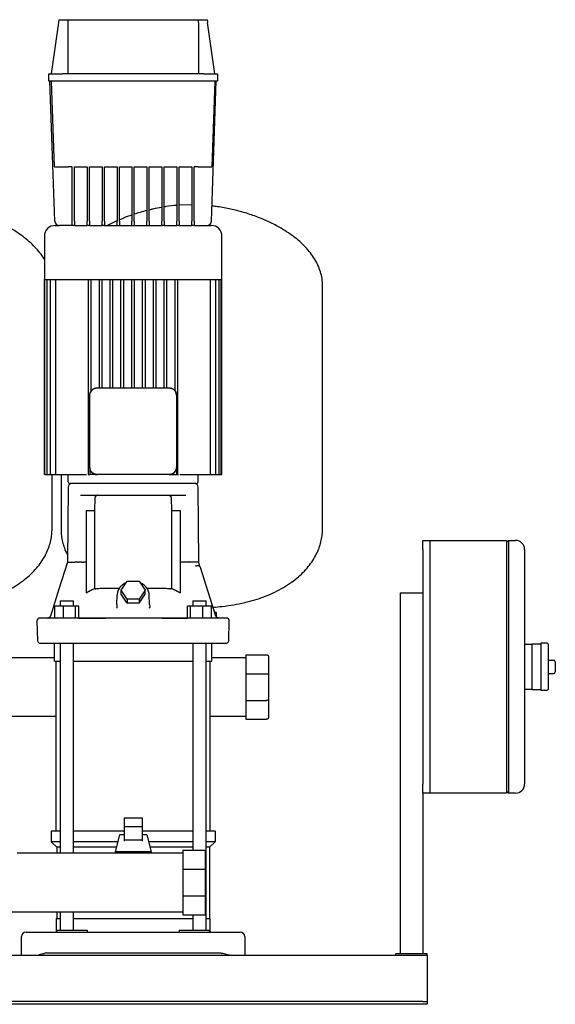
# Model space of a CAD drawing. Header units: millimetres. Extents: x 12 to 2052, y 13 to 1104.
# Tile 4 of 6: x 566 to 1161, y 13 to 1104. Entities that reach past the tile are written whole.
import ezdxf

# ---------------------------------------------------------------- set-up
doc = ezdxf.new("R2010")
doc.units = ezdxf.units.MM

msp = doc.modelspace()

# ---------------------------------------------------------------- linework, layer by layer
at = {"color": 7, "linetype": 'Continuous', "lineweight": 25}
for p, q in [((610.2, 1103.9), (619.8, 1103.9)), ((619.8, 1103.9), (764.8, 1103.9)), ((764.8, 1103.9), (774.4, 1103.9)), ((601.8, 1043.9), (609.8, 1100.8)), ((619.8, 1100.8), (619.8, 1043.9)), ((764.8, 1100.8), (764.8, 1043.9)), ((782.8, 1043.9), (774.8, 1100.8)), ((598.8, 1035.9), (598.8, 1043.9)), ((598.8, 1043.9), (613.8, 1043.9)), ((770.8, 1043.9), (613.8, 1043.9)), ((770.8, 1043.9), (785.8, 1043.9)), ((785.8, 1043.9), (785.8, 1035.9)), ((613.8, 1035.9), (598.8, 1035.9)), ((605.5, 880.7), (600, 1035.9)), ((605.1, 940.9), (601.8, 1035.9)), ((770.8, 1035.9), (613.8, 1035.9)), ((785.8, 1035.9), (770.8, 1035.9)), ((779.1, 880.7), (784.5, 1035.9)), ((782.8, 1035.9), (779.5, 940.9)), ((624.8, 940.9), (620.1, 940.9)), ((624.8, 880.7), (624.8, 940.9)), ((627.3, 940.9), (641.4, 940.9)), ((627.3, 880.7), (627.3, 940.9)), ((641.4, 940.9), (641.4, 880.7)), ((643.9, 940.9), (657.9, 940.9)), ((643.9, 880.7), (643.9, 940.9)), ((657.9, 940.9), (657.9, 880.7)), ((660.4, 940.9), (674.5, 940.9)), ((660.4, 880.7), (660.4, 940.9)), ((674.5, 940.9), (674.5, 880.7)), ((677, 940.9), (691, 940.9)), ((677, 880.7), (677, 940.9)), ((691, 940.9), (691, 880.7)), ((693.5, 940.9), (707.6, 940.9)), ((693.5, 880.7), (693.5, 940.9)), ((707.6, 940.9), (707.6, 880.7)), ((710.1, 940.9), (724.2, 940.9)), ((710.1, 880.7), (710.1, 940.9)), ((724.2, 940.9), (724.2, 880.7)), ((726.7, 940.9), (740.7, 940.9)), ((726.7, 880.7), (726.7, 940.9)), ((740.7, 940.9), (740.7, 880.7)), ((743.2, 940.9), (757.3, 940.9)), ((743.2, 880.7), (743.2, 940.9)), ((757.3, 940.9), (757.3, 880.7)), ((764.5, 940.9), (759.8, 940.9)), ((759.8, 880.7), (759.8, 940.9)), ((757.3, 898.9), (743.2, 898.4)), ((605.8, 875.9), (610.5, 875.9)), ((624.8, 875.9), (610.5, 875.9)), ((624.8, 875.9), (624.8, 880.7)), ((627.3, 875.9), (624.8, 875.9)), ((627.3, 880.7), (627.3, 875.9)), ((627.3, 875.9), (641.4, 875.9)), ((641.4, 875.9), (641.4, 880.7)), ((643.9, 875.9), (641.4, 875.9)), ((643.9, 880.7), (643.9, 875.9)), ((643.9, 875.9), (657.9, 875.9)), ((657.9, 875.9), (657.9, 880.7)), ((659.6, 875.9), (657.9, 875.9)), ((659.6, 875.9), (692.3, 875.9)), ((660.4, 880.7), (660.4, 875.9)), ((674.5, 875.9), (674.5, 880.7)), ((677, 880.7), (677, 875.9)), ((691, 875.9), (691, 880.7)), ((692.3, 875.9), (725, 875.9)), ((693.5, 880.7), (693.5, 875.9)), ((707.6, 875.9), (707.6, 880.7)), ((710.1, 880.7), (710.1, 875.9)), ((724.2, 875.9), (724.2, 880.7)), ((726.7, 875.9), (725, 875.9)), ((726.7, 880.7), (726.7, 875.9)), ((726.7, 875.9), (740.7, 875.9)), ((740.7, 875.9), (740.7, 880.7)), ((743.2, 875.9), (740.7, 875.9)), ((743.2, 880.7), (743.2, 875.9)), ((743.2, 875.9), (757.4, 875.9)), ((757.3, 875.9), (757.3, 880.7)), ((759.8, 875.9), (757.3, 875.9)), ((759.8, 880.7), (759.8, 875.9)), ((759.8, 875.9), (774.1, 875.9)), ((774.1, 875.9), (778.8, 875.9)), ((593.8, 863.9), (593.8, 815.9)), ((790.8, 815.9), (790.8, 863.9)), ((593.8, 815.9), (692.3, 815.9)), ((593.8, 599.9), (593.8, 815.9)), ((594.5, 599.9), (594.5, 815.9)), ((596.8, 599.9), (596.8, 815.9)), ((600.7, 599.9), (600.7, 815.9)), ((606.5, 599.9), (606.5, 815.9)), ((642.8, 599.9), (642.8, 815.9)), ((645.8, 692.6), (645.8, 815.9)), ((654.8, 695.9), (654.8, 815.9)), ((657.8, 695.9), (657.8, 815.9)), ((666.8, 695.9), (666.8, 815.9)), ((669.8, 695.9), (669.8, 815.9)), ((678.8, 695.9), (678.8, 815.9)), ((681.8, 695.9), (681.8, 815.9)), ((690.8, 695.9), (690.8, 815.9)), ((692.3, 815.9), (790.8, 815.9)), ((693.8, 695.9), (693.8, 815.9)), ((702.8, 695.9), (702.8, 815.9)), ((705.8, 695.9), (705.8, 815.9)), ((714.8, 695.9), (714.8, 815.9)), ((717.8, 695.9), (717.8, 815.9)), ((726.8, 695.9), (726.8, 815.9)), ((729.8, 695.9), (729.8, 815.9)), ((738.8, 692.6), (738.8, 815.9)), ((741.8, 599.9), (741.8, 815.9)), ((778.1, 599.9), (778.1, 815.9)), ((783.9, 599.9), (783.9, 815.9)), ((787.8, 599.9), (787.8, 815.9)), ((790, 599.9), (790, 815.9)), ((790.8, 599.9), (790.8, 815.9)), ((902.3, 538.5), (902.3, 809.1)), ((644.3, 607.9), (644.3, 687.9)), ((652.3, 695.9), (732.3, 695.9)), ((740.3, 687.9), (740.3, 607.9)), ((644.3, 607.9), (644.3, 607.5)), ((644.3, 607.5), (644.4, 607.2)), ((644.3, 607.5), (644.3, 599.9)), ((740.3, 607.5), (740.3, 607.9)), ((740.3, 607.5), (740.3, 599.9)), ((593.8, 599.9), (594.5, 599.9)), ((594.5, 599.9), (596, 599.9)), ((596, 599.9), (596.8, 599.9)), ((596.8, 599.9), (598.3, 599.9)), ((598.3, 599.9), (600.7, 599.9)), ((600.7, 599.9), (602.2, 599.9)), ((602.2, 599.9), (606.5, 599.9)), ((602.3, 538.5), (602.3, 599.9)), ((606.5, 599.9), (608, 599.9)), ((608, 599.9), (639.1, 599.9)), ((612.3, 599.9), (612.3, 538.5)), ((620.3, 591.9), (620.3, 599.9)), ((762.3, 589.9), (622.3, 589.9)), ((639.1, 599.9), (640.6, 599.9)), ((642.2, 599.9), (642.8, 599.9)), ((642.8, 599.9), (644.3, 599.9)), ((651.9, 599.9), (644.3, 599.9)), ((651.9, 599.9), (652.3, 599.9)), ((732.3, 599.9), (652.3, 599.9)), ((732.3, 599.9), (732.7, 599.9)), ((732.7, 599.9), (733, 600)), ((732.7, 599.9), (740.3, 599.9)), ((740.3, 599.9), (741.8, 599.9)), ((741.8, 599.9), (742.4, 599.9)), ((744, 599.9), (745.4, 599.9)), ((745.4, 599.9), (776.6, 599.9)), ((764.3, 591.9), (764.3, 599.9)), ((776.6, 599.9), (778.1, 599.9)), ((778.1, 599.9), (782.4, 599.9)), ((782.4, 599.9), (783.9, 599.9)), ((783.9, 599.9), (786.3, 599.9)), ((786.3, 599.9), (787.8, 599.9)), ((787.8, 599.9), (788.5, 599.9)), ((788.5, 599.9), (790, 599.9)), ((790, 599.9), (790.8, 599.9)), ((620.2, 586), (619.4, 502.9)), ((765.2, 502.9), (764.3, 586)), ((634.2, 576.9), (633.9, 576.8)), ((634.2, 576.9), (750.3, 576.9)), ((649.9, 560.2), (650.2, 574)), ((734.4, 574), (734.7, 560.2)), ((750.3, 576.9), (750.6, 576.9)), ((640.3, 560.2), (649.9, 560.2)), ((640.3, 560.2), (640.3, 468.9)), ((649.9, 473.9), (649.9, 560.2)), ((734.7, 560.2), (734.7, 473.9)), ((734.7, 560.2), (744.3, 560.2)), ((744.3, 560.2), (744.3, 468.9)), ((1013.5, 526.9), (1021.5, 526.9)), ((1013.5, 516.9), (1013.5, 526.9)), ((1021.5, 526.9), (1021.5, 516.9)), ((1021.5, 526.9), (1106.5, 526.9)), ((1106.5, 524.9), (1108.5, 526.9)), ((1106.5, 526.9), (1106.5, 506.9)), ((1108.5, 526.9), (1108.5, 506.9)), ((1108.5, 526.9), (1116.5, 526.9)), ((1013.5, 516.9), (1013.5, 256.9)), ((1021.5, 516.9), (1021.5, 256.9)), ((1126.5, 516.9), (1126.5, 506.9)), ((630.5, 502.9), (629.2, 502.9)), ((630.5, 502.9), (631.3, 502.9)), ((640.3, 502.9), (637.3, 502.9)), ((747.3, 502.9), (744.3, 502.9)), ((754.1, 502.9), (749.1, 502.9)), ((765.9, 499.5), (765.2, 503)), ((1021.5, 506.9), (1021.5, 266.9)), ((1106.5, 506.9), (1106.5, 266.9)), ((1108.5, 506.9), (1108.5, 266.9)), ((1126.5, 506.9), (1126.5, 266.9)), ((761.8, 498.9), (761.4, 499)), ((761.4, 499), (762, 498.9)), ((761.8, 498.9), (762, 498.9)), ((762, 498.9), (761.8, 498.9)), ((762, 498.9), (763.2, 498.9)), ((763.7, 499), (764.3, 498.9)), ((763.7, 499), (764.3, 498.9)), ((764.7, 498.9), (764.7, 498.9)), ((766.4, 498.2), (766.4, 498.1)), ((766.4, 498.2), (766.4, 498.1)), ((767, 497.1), (767, 497.2)), ((767.1, 496.8), (767, 497.1)), ((784.1, 443), (767.1, 496.8)), ((679, 471.9), (685.6, 481.8)), ((685.6, 481.8), (698.9, 481.8)), ((698.9, 481.8), (705.6, 471.9)), ((679, 467.4), (679, 471.9)), ((685.6, 461.9), (679, 471.9)), ((705.6, 471.9), (698.9, 461.9)), ((705.6, 467.4), (705.6, 471.9)), ((611.4, 459.9), (611.4, 453.9)), ((611.4, 459.9), (625.9, 459.9)), ((625.9, 459.9), (626, 459.9)), ((626, 453.9), (626, 459.9)), ((674.1, 456), (674.5, 466.3)), ((685.6, 457.4), (679, 467.4)), ((685.6, 461.9), (685.6, 457.4)), ((698.9, 461.9), (685.6, 461.9)), ((698.9, 457.4), (705.6, 467.4)), ((698.9, 461.9), (698.9, 457.4)), ((710.5, 456), (710.1, 466.3)), ((758.5, 459.9), (758.5, 453.9)), ((758.5, 459.9), (758.6, 459.9)), ((758.6, 459.9), (773.1, 459.9)), ((773.1, 453.9), (773.1, 459.9)), ((988.5, 468.9), (988.5, 68.9)), ((988.5, 468.9), (1013.5, 468.9)), ((605.4, 441), (605.4, 453.9)), ((615.2, 453.9), (605.4, 453.9)), ((615.2, 440.9), (615.2, 453.9)), ((628.5, 453.9), (615.2, 453.9)), ((628.5, 440.9), (628.5, 453.9)), ((632.1, 453.9), (628.5, 453.9)), ((632.1, 440.9), (632.1, 453.9)), ((673.9, 452.5), (674, 452.8)), ((673.9, 452.5), (674, 452.8)), ((674.1, 456), (674, 452.8)), ((674, 452.8), (674, 451.7)), ((698.9, 457.4), (685.6, 457.4)), ((710.5, 456), (710.6, 452.8)), ((710.5, 451.7), (710.6, 452.8)), ((710.5, 451.7), (710.6, 452.8)), ((710.6, 452.5), (710.6, 452.8)), ((752.4, 440.9), (752.4, 453.9)), ((756, 453.9), (752.4, 453.9)), ((756, 440.9), (756, 453.9)), ((769.4, 453.9), (756, 453.9)), ((779.2, 453.9), (769.4, 453.9)), ((769.4, 440.9), (769.4, 453.9)), ((779.2, 440.9), (779.2, 453.9)), ((585.6, 437.8), (586.2, 415.8)), ((602.7, 440.9), (588.6, 440.9)), ((598.6, 441.1), (598.7, 441.1)), ((774.5, 440.9), (610, 440.9)), ((632.1, 440.9), (661.6, 440.9)), ((724.2, 440.9), (752.4, 440.9)), ((784.3, 446.9), (782.9, 446.9)), ((784.3, 446.9), (784.3, 442.6)), ((786.5, 441), (785.6, 441.2)), ((786.5, 441), (786.6, 440.9)), ((798.4, 415.8), (798.9, 437.8)), ((604.9, 393), (604.9, 413)), ((611.4, 413), (611.4, 180.4)), ((626, 180.4), (626, 413)), ((758.5, 413), (758.5, 183.7)), ((773.1, 94.9), (773.1, 413)), ((779.6, 393), (779.6, 413)), ((1126.5, 411.9), (1134.5, 411.9)), ((1144.5, 411.9), (1134.5, 411.9)), ((1134.5, 411.9), (1134.5, 401.9)), ((1151.5, 412.9), (1144.5, 412.9)), ((1144.5, 412.9), (1144.5, 386.9)), ((1152.5, 411.9), (1152.5, 361.9)), ((604.9, 396.9), (509.6, 396.9)), ((604.9, 393), (611.4, 393)), ((606.9, 204.9), (606.9, 393)), ((626, 393), (758.5, 393)), ((773.1, 393), (779.6, 393)), ((777.6, 204.9), (777.6, 393)), ((817.3, 396.9), (779.6, 396.9)), ((817.3, 400.2), (840.3, 400.2)), ((817.3, 400.2), (817.3, 379.2)), ((842.3, 398.2), (842.3, 378.4)), ((1134.5, 401.9), (1134.5, 386.9)), ((1152.5, 394.4), (1158.5, 394.4)), ((1134.5, 386.9), (1134.5, 371.9)), ((1144.5, 386.9), (1144.5, 360.9)), ((1160.5, 392.4), (1160.5, 381.4)), ((817.3, 379.2), (840.3, 379.2)), ((817.3, 379.2), (817.3, 349.6)), ((842.3, 378.4), (842.3, 350.4)), ((1134.5, 371.9), (1134.5, 361.9)), ((1152.5, 379.4), (1158.5, 379.4)), ((1134.5, 361.9), (1126.5, 361.9)), ((1134.5, 361.9), (1144.5, 361.9)), ((1144.5, 360.9), (1151.5, 360.9)), ((817.3, 349.6), (840.3, 349.6)), ((817.3, 349.6), (817.3, 328.7)), ((842.3, 350.4), (842.3, 330.7)), ((606.9, 331.9), (507.6, 331.9)), ((817.3, 331.9), (777.6, 331.9)), ((817.3, 328.7), (840.3, 328.7)), ((1106.5, 266.9), (1106.5, 246.9)), ((1108.5, 266.9), (1108.5, 246.9)), ((1126.5, 266.9), (1126.5, 256.9)), ((1013.5, 246.9), (1013.5, 256.9)), ((1021.5, 256.9), (1021.5, 246.9)), ((1013.5, 246.9), (1013.5, 68.9)), ((1021.5, 246.9), (1013.5, 246.9)), ((1106.5, 246.9), (1021.5, 246.9)), ((1108.5, 246.9), (1106.5, 248.9)), ((1116.5, 246.9), (1108.5, 246.9)), ((682.3, 219.6), (702.3, 219.6)), ((682.3, 219.6), (682.3, 209.7)), ((702.3, 219.6), (702.3, 209.7)), ((702.3, 209.7), (682.3, 209.7)), ((682.3, 209.7), (682.3, 194.7)), ((702.3, 209.7), (702.3, 194.7)), ((601.3, 204.9), (601.3, 192.9)), ((611.4, 204.9), (601.3, 204.9)), ((682.3, 204.9), (626, 204.9)), ((677.3, 200.6), (672.3, 181.8)), ((682.3, 200.6), (677.3, 200.6)), ((758.5, 204.9), (702.3, 204.9)), ((707.3, 200.6), (702.3, 200.6)), ((707.3, 200.6), (712.3, 181.8)), ((783.3, 204.9), (773.1, 204.9)), ((783.3, 204.9), (783.3, 192.9)), ((611.4, 192.9), (601.3, 192.9)), ((607.8, 186.9), (601.3, 192.9)), ((611.4, 186.9), (607.8, 186.9)), ((607.8, 186.9), (607.8, 180.4)), ((675.2, 192.9), (626, 192.9)), ((673.6, 186.9), (626, 186.9)), ((702.3, 194.7), (682.3, 194.7)), ((682.3, 194.7), (682.3, 193.8)), ((702.3, 194.7), (702.3, 193.8)), ((758.5, 192.9), (709.3, 192.9)), ((758.5, 186.9), (710.9, 186.9)), ((783.3, 192.9), (773.1, 192.9)), ((776.8, 186.9), (773.1, 186.9)), ((776.8, 186.9), (783.3, 192.9)), ((776.8, 186.9), (776.8, 107.9)), ((747.3, 180.4), (563.6, 180.4)), ((672.3, 181.8), (672.3, 180.4)), ((712.3, 181.8), (672.3, 181.8)), ((712.3, 181.8), (712.3, 180.4)), ((747.3, 183.7), (772.3, 183.7)), ((747.3, 183.7), (747.3, 162.7)), ((772.3, 183.7), (772.3, 162.7)), ((747.3, 162.7), (772.3, 162.7)), ((747.3, 162.7), (747.3, 133.1)), ((772.3, 162.7), (772.3, 133.1)), ((747.3, 133.1), (747.3, 112.2)), ((747.3, 133.1), (772.3, 133.1)), ((772.3, 133.1), (772.3, 112.2)), ((104.8, 115.4), (747.3, 115.4)), ((607.8, 115.4), (607.8, 107.9)), ((611.4, 115.4), (611.4, 94.9)), ((626, 94.9), (626, 115.4)), ((747.3, 112.2), (772.3, 112.2)), ((758.5, 112.2), (758.5, 94.9)), ((606.8, 107.9), (606.8, 92.9)), ((606.8, 107.9), (611.4, 107.9)), ((626, 107.9), (692.3, 107.9)), ((692.3, 107.9), (758.5, 107.9)), ((773.1, 107.9), (777.8, 107.9)), ((777.8, 92.9), (777.8, 107.9)), ((568.5, 66.9), (568.5, 87.9)), ((573.5, 92.9), (593.7, 92.9)), ((593.7, 92.9), (790.8, 92.9)), ((607.8, 94.9), (607.8, 92.9)), ((607.8, 94.9), (629.1, 94.9)), ((629.1, 94.9), (641.3, 94.9)), ((641.3, 94.9), (641.3, 92.9)), ((743.3, 94.9), (743.3, 92.9)), ((743.3, 94.9), (755.4, 94.9)), ((755.4, 94.9), (776.8, 94.9)), ((776.8, 92.9), (776.8, 94.9)), ((790.8, 92.9), (811, 92.9)), ((816, 87.9), (816, 66.9)), ((1018.5, 66.9), (18.5, 66.9)), ((595.5, 69.9), (593.7, 69.4)), ((595.5, 69.9), (789, 69.9)), ((789, 69.9), (790.8, 69.4)), ((983.5, 66.9), (983.5, 68.9)), ((1018.5, 68.9), (983.5, 68.9)), ((1018.5, 66.9), (1018.5, 68.9)), ((1018.5, 66.9), (1018.5, 61.9)), ((1018.5, 61.9), (1018.5, 17.9)), ((1013.5, 15.9), (23.5, 15.9)), ((1013.5, 12.9), (23.5, 12.9)), ((1013.5, 15.9), (1018.5, 15.9)), ((1018.5, 12.9), (1013.5, 12.9)), ((1018.5, 17.9), (1018.5, 15.9)), ((1018.5, 15.9), (1018.5, 12.9))]:
    msp.add_line(p, q, dxfattribs=at)
at = {"color": 7, "linetype": 'Continuous', "lineweight": 25, "flags": 128}
for points in [[(652.3, 695.9), (650.7, 695.8), (649.3, 695.3)], [(740.3, 687.9), (740.1, 689.5), (739.7, 690.9)], [(619.4, 502.9), (609.9, 473), (600.5, 443)], [(795.9, 440.9), (795.8, 440.9), (795.2, 440.9), (794.4, 440.9), (793.1, 440.9), (791.6, 440.9), (789.7, 440.9), (787.4, 440.9), (784.8, 440.9), (781.9, 440.9)]]:
    msp.add_lwpolyline(points, dxfattribs=at)
at = {"color": 7, "linetype": 'Continuous', "lineweight": 25}
for centre, radius, start, end in [((605.8, 863.9), 12, 90, 180), ((610.5, 880.9), 5, 182, 270), ((774.1, 880.9), 5, 270, 358), ((778.8, 863.9), 12, 0, 90), ((652.3, 687.9), 8, 136.539, 158.0935), ((732.3, 687.9), 8, 46.539, 68.0935), ((624.2, 585.9), 4, 90, 179.4), ((622.3, 591.9), 2, 180, 270), ((760.3, 585.9), 4, 0.6, 90), ((762.3, 591.9), 2, 270, 0), ((1116.5, 516.9), 10, 0, 90), ((764.3, 495.9), 3, 17.5339, 89.9999), ((588.6, 437.9), 3, 90.0005, 181.5), ((787, 443.9), 3, 197.5339, 220.8635), ((795.9, 437.9), 3, 358.5, 89.9995), ((589.2, 415.9), 3, 181.5, 255.1529), ((795.4, 415.9), 3, 284.8351, 358.5), ((1151.5, 411.9), 1, 0, 90), ((1158.5, 392.4), 2, 0, 90), ((1158.5, 381.4), 2, 270, 0), ((1151.5, 361.9), 1, 270, 0), ((1116.5, 256.9), 10, 270, 0), ((573.5, 87.9), 5, 90, 180), ((811, 87.9), 5, 0, 90)]:
    msp.add_arc(centre, radius, start, end, dxfattribs=at)
for points in [[(609.8, 1100.8), (609.9, 1101.9), (610.1, 1102.9), (610.2, 1103.9)], [(619.8, 1103.9), (619.8, 1102.9), (619.8, 1101.9), (619.8, 1100.8)], [(764.8, 1100.8), (764.8, 1101.9), (764.8, 1102.9), (764.8, 1103.9)], [(774.4, 1103.9), (774.5, 1102.9), (774.6, 1101.9), (774.8, 1100.8)], [(652.7, 576.9), (652.6, 576.9), (652.5, 576.9), (652.4, 576.9)], [(619.4, 502.9), (619.4, 502.9), (619.6, 502.9), (619.9, 502.9)], [(619.9, 502.9), (620, 502.9), (620.1, 502.9), (620.2, 502.9)], [(620.2, 502.9), (620.3, 502.9), (620.4, 502.9), (620.5, 502.9)], [(628, 502.9), (627.8, 502.9), (627.7, 502.9), (627.5, 502.9)], [(749.1, 502.9), (748.6, 502.9), (747.9, 502.9), (747.3, 502.9)], [(762.3, 502.9), (761, 502.9), (759.2, 502.9), (757, 502.9)], [(763.3, 502.9), (763, 502.9), (762.7, 502.9), (762.3, 502.9)], [(764.2, 502.9), (764, 502.9), (763.7, 502.9), (763.3, 502.9)], [(764.6, 502.9), (764.5, 502.9), (764.4, 502.9), (764.2, 502.9)], [(765.2, 502.9), (765.2, 502.9), (765, 502.9), (764.6, 502.9)], [(764.3, 498.9), (764.3, 498.9), (764.3, 498.9), (764.3, 498.9)], [(787, 440.9), (786.7, 440.9), (786.4, 441), (786.1, 441.1)]]:
    msp.add_open_spline(points, degree=3, dxfattribs=at)
for points, knots in [([(605.1, 940.9), (605.1, 940.9), (605.2, 940.9), (605.5, 940.9), (605.8, 940.9), (606.5, 940.9), (607, 940.9), (608.1, 940.9), (608.8, 940.9), (610.2, 940.9), (611, 940.9), (612.7, 940.9), (613.7, 940.9), (615.5, 940.9), (616.4, 940.9), (618.3, 940.9), (619.2, 940.9), (620.1, 940.9)], [0, 0, 0, 0, 0.125, 0.125, 0.25, 0.25, 0.375, 0.375, 0.5, 0.5, 0.625, 0.625, 0.75, 0.75, 0.875, 0.875, 1, 1, 1, 1]), ([(764.5, 940.9), (765.4, 940.9), (766.3, 940.9), (768.1, 940.9), (769.1, 940.9), (770.9, 940.9), (771.8, 940.9), (773.5, 940.9), (774.3, 940.9), (775.8, 940.9), (776.5, 940.9), (777.6, 940.9), (778.1, 940.9), (778.8, 940.9), (779, 940.9), (779.4, 940.9), (779.5, 940.9), (779.5, 940.9)], [0, 0, 0, 0, 0.125, 0.125, 0.25, 0.25, 0.375, 0.375, 0.5, 0.5, 0.625, 0.625, 0.75, 0.75, 0.875, 0.875, 1, 1, 1, 1]), ([(724.2, 895.9), (720.8, 895.4), (716.1, 894.6), (711.5, 893.4), (710.1, 893)], [0, 0, 0, 0, 0.707705, 1, 1, 1, 1]), ([(740.7, 898.1), (736.7, 897.8), (732, 897.4), (727.3, 896.5), (726.7, 896.4)], [0, 0, 0, 0, 0.8590136, 1, 1, 1, 1]), ([(902.3, 809.1), (902.2, 811.7), (902, 817), (900.2, 824.6), (897.4, 832), (893.6, 839), (888.9, 845.7), (883.4, 852.1), (877.1, 858.2), (870.1, 863.8), (862.5, 869.1), (853.1, 874.8), (841.8, 880.5), (828.6, 886), (814.7, 890.6), (800.5, 894.2), (788.7, 896.5), (781.8, 897.2), (779.7, 897.4)], [0, 0, 0, 0, 0.04819, 0.0958, 0.143633, 0.192318, 0.242308, 0.293892, 0.347219, 0.402325, 0.459154, 0.517584, 0.603456, 0.691573, 0.781175, 0.871438, 0.961506, 1, 1, 1, 1]), ([(593.8, 838.3), (593.7, 838.5), (592.3, 841.1), (588.8, 845.7), (583.4, 852.1), (577.1, 858.1), (570.1, 863.8), (562.5, 869.1), (553.1, 874.8), (541.8, 880.5), (528.5, 886), (517.7, 889.7), (511.2, 891.3), (509.5, 891.7)], [0, 0, 0, 0, 0.0060512, 0.0859841, 0.168466, 0.2537356, 0.3418495, 0.4327199, 0.5261478, 0.6634563, 0.8043553, 0.9476286, 1, 1, 1, 1]), ([(691, 887.5), (689.4, 886.9), (684.6, 885.4), (680, 883.4), (677, 882.1)], [0, 0, 0, 0, 0.351651, 1, 1, 1, 1]), ([(707.6, 892.4), (705, 891.8), (700.3, 890.7), (695.6, 889), (693.5, 888.3)], [0, 0, 0, 0, 0.543134, 1, 1, 1, 1]), ([(674.5, 881), (673.9, 880.8), (670.3, 879.3), (666.9, 877.5), (664.1, 875.9)], [0, 0, 0, 0, 0.164613, 1, 1, 1, 1]), ([(644.3, 687.9), (644.3, 688), (644.3, 688.2), (644.3, 688.5), (644.3, 688.7), (644.4, 689), (644.4, 689.3), (644.5, 689.6), (644.5, 689.8), (644.6, 690.1), (644.7, 690.4), (644.8, 690.6), (644.8, 690.8), (644.9, 690.9)], [0, 0, 0, 0, 0.089329, 0.178896, 0.268727, 0.358849, 0.449287, 0.540068, 0.631218, 0.722761, 0.814723, 0.907127, 1, 1, 1, 1]), ([(644.9, 690.9), (644.9, 691), (645, 691.2), (645.1, 691.4), (645.2, 691.6), (645.3, 691.9), (645.5, 692.1), (645.6, 692.3), (645.8, 692.6), (645.9, 692.8), (646.1, 693), (646.3, 693.2), (646.4, 693.4), (646.7, 693.6), (647, 693.9), (647.4, 694.3), (647.9, 694.6), (648.3, 694.9), (648.8, 695.1), (649.1, 695.3), (649.3, 695.3)], [0, 0, 0, 0, 0.042358, 0.084511, 0.126469, 0.168241, 0.209835, 0.251263, 0.292532, 0.333654, 0.374637, 0.415492, 0.456228, 0.496856, 0.579183, 0.662013, 0.745429, 0.829513, 0.914344, 1, 1, 1, 1]), ([(649.3, 695.3), (649.4, 695.4), (649.6, 695.4), (649.8, 695.5), (650.1, 695.6), (650.4, 695.7), (650.6, 695.7), (650.9, 695.8), (651.2, 695.8), (651.5, 695.9), (651.7, 695.9), (652, 695.9), (652.2, 695.9), (652.3, 695.9)], [0, 0, 0, 0, 0.092863, 0.185261, 0.277217, 0.368757, 0.459904, 0.550685, 0.641126, 0.731251, 0.821087, 0.910662, 1, 1, 1, 1]), ([(732.3, 695.9), (732.4, 695.9), (732.6, 695.9), (732.8, 695.9), (733.1, 695.9), (733.4, 695.8), (733.7, 695.8), (733.9, 695.7), (734.2, 695.7), (734.5, 695.6), (734.7, 695.5), (735, 695.4), (735.2, 695.4), (735.3, 695.3)], [0, 0, 0, 0, 0.089329, 0.178896, 0.268727, 0.358849, 0.449287, 0.540068, 0.631218, 0.722761, 0.814723, 0.907127, 1, 1, 1, 1]), ([(735.3, 695.3), (735.4, 695.3), (735.5, 695.2), (735.8, 695.1), (736, 695), (736.2, 694.9), (736.5, 694.7), (736.7, 694.6), (736.9, 694.4), (737.1, 694.3), (737.3, 694.1), (737.5, 694), (737.7, 693.8), (738, 693.5), (738.3, 693.2), (738.6, 692.8), (739, 692.4), (739.2, 691.9), (739.5, 691.4), (739.6, 691.1), (739.7, 690.9)], [0, 0, 0, 0, 0.042358, 0.084511, 0.126469, 0.168241, 0.209835, 0.251263, 0.292532, 0.333654, 0.374637, 0.415492, 0.456228, 0.496856, 0.579183, 0.662013, 0.745429, 0.829513, 0.914344, 1, 1, 1, 1]), ([(739.7, 690.9), (739.7, 690.8), (739.8, 690.6), (739.9, 690.4), (740, 690.1), (740.1, 689.8), (740.1, 689.6), (740.2, 689.3), (740.2, 689), (740.2, 688.7), (740.3, 688.5), (740.3, 688.2), (740.3, 688), (740.3, 687.9)], [0, 0, 0, 0, 0.092863, 0.185261, 0.277217, 0.368757, 0.459904, 0.550685, 0.641126, 0.731251, 0.821087, 0.910662, 1, 1, 1, 1]), ([(644.9, 604.9), (644.8, 605), (644.8, 605.2), (644.7, 605.5), (644.6, 605.7), (644.5, 606), (644.5, 606.3), (644.4, 606.5), (644.4, 606.8), (644.3, 607.1), (644.3, 607.4), (644.3, 607.6), (644.3, 607.8), (644.3, 607.9)], [0, 0, 0, 0, 0.0928635, 0.1852612, 0.2772174, 0.3687568, 0.4599044, 0.5506855, 0.6411257, 0.7312509, 0.8210874, 0.9106615, 1, 1, 1, 1]), ([(644.7, 605.6), (644.7, 605.2), (644.9, 603.9), (646.4, 602), (648.4, 600.6), (650.3, 600), (651.4, 600), (651.9, 599.9)], [0, 0, 0, 0, 0.104042, 0.391788, 0.686399, 0.839297, 1, 1, 1, 1]), ([(649.3, 600.5), (649.2, 600.5), (649.1, 600.6), (648.8, 600.7), (648.6, 600.8), (648.3, 601), (648.1, 601.1), (647.9, 601.2), (647.7, 601.4), (647.4, 601.6), (647.2, 601.7), (647, 601.9), (646.8, 602.1), (646.6, 602.3), (646.3, 602.6), (645.9, 603), (645.6, 603.5), (645.3, 604), (645.1, 604.4), (644.9, 604.8), (644.9, 604.9)], [0, 0, 0, 0, 0.042358, 0.084511, 0.126469, 0.168241, 0.209835, 0.251263, 0.292532, 0.333654, 0.374637, 0.415492, 0.456228, 0.496856, 0.579183, 0.662013, 0.745429, 0.829513, 0.914344, 1, 1, 1, 1]), ([(652.3, 599.9), (652.2, 599.9), (652, 599.9), (651.7, 599.9), (651.5, 600), (651.2, 600), (650.9, 600), (650.6, 600.1), (650.4, 600.2), (650.1, 600.2), (649.8, 600.3), (649.6, 600.4), (649.4, 600.5), (649.3, 600.5)], [0, 0, 0, 0, 0.089329, 0.178896, 0.268727, 0.358849, 0.449287, 0.540068, 0.631218, 0.722761, 0.814723, 0.907127, 1, 1, 1, 1]), ([(735.3, 600.5), (735.2, 600.5), (735, 600.4), (734.7, 600.3), (734.5, 600.2), (734.2, 600.2), (733.9, 600.1), (733.7, 600), (733.4, 600), (733.1, 600), (732.8, 599.9), (732.6, 599.9), (732.4, 599.9), (732.3, 599.9)], [0, 0, 0, 0, 0.092863, 0.185261, 0.277217, 0.368757, 0.459904, 0.550685, 0.641126, 0.731251, 0.821087, 0.910662, 1, 1, 1, 1]), ([(734.6, 600.3), (735, 600.4), (736.3, 600.6), (738.2, 602), (739.6, 604), (740.2, 606), (740.3, 607), (740.3, 607.5)], [0, 0, 0, 0, 0.104042, 0.391788, 0.686399, 0.839297, 1, 1, 1, 1]), ([(739.7, 604.9), (739.7, 604.9), (739.6, 604.7), (739.5, 604.4), (739.4, 604.2), (739.2, 604), (739.1, 603.7), (739, 603.5), (738.8, 603.3), (738.7, 603.1), (738.5, 602.9), (738.3, 602.7), (738.1, 602.5), (737.9, 602.2), (737.6, 601.9), (737.2, 601.6), (736.7, 601.3), (736.3, 601), (735.8, 600.7), (735.4, 600.6), (735.3, 600.5)], [0, 0, 0, 0, 0.042358, 0.084511, 0.126469, 0.168241, 0.209835, 0.251263, 0.292532, 0.333654, 0.374637, 0.415492, 0.456228, 0.496856, 0.579183, 0.662013, 0.745429, 0.829513, 0.914344, 1, 1, 1, 1]), ([(740.3, 607.9), (740.3, 607.8), (740.3, 607.6), (740.3, 607.4), (740.2, 607.1), (740.2, 606.8), (740.2, 606.5), (740.1, 606.3), (740.1, 606), (740, 605.7), (739.9, 605.5), (739.8, 605.2), (739.7, 605), (739.7, 604.9)], [0, 0, 0, 0, 0.089329, 0.178896, 0.268727, 0.358849, 0.449287, 0.540068, 0.631218, 0.722761, 0.814723, 0.907127, 1, 1, 1, 1]), ([(650.2, 574), (650.2, 574.1), (650.2, 574.2), (650.2, 574.3), (650.2, 574.5), (650.2, 574.6), (650.2, 574.8), (650.3, 575), (650.4, 575.4), (650.7, 575.8), (651, 576.2), (651.3, 576.5), (651.6, 576.7), (651.8, 576.8), (652.1, 576.9), (652.3, 576.9), (652.4, 576.9)], [0, 0, 0, 0, 0.031993, 0.06413, 0.096467, 0.129057, 0.161952, 0.195204, 0.301507, 0.414424, 0.540619, 0.679465, 0.753544, 0.832894, 0.912316, 1, 1, 1, 1]), ([(732.2, 576.9), (732.2, 576.9), (732.3, 576.9), (732.5, 576.8), (732.6, 576.8), (732.8, 576.7), (733, 576.7), (733.3, 576.5), (733.6, 576.2), (733.9, 575.8), (734.1, 575.4), (734.3, 575), (734.3, 574.7), (734.4, 574.5), (734.4, 574.2), (734.4, 574.1), (734.4, 574)], [0, 0, 0, 0, 0.044895, 0.087728, 0.128504, 0.167227, 0.246546, 0.320651, 0.459519, 0.585767, 0.6987, 0.805092, 0.85474, 0.903656, 0.952016, 1, 1, 1, 1]), ([(509.8, 456.9), (511.8, 457.3), (517.7, 458.4), (526.9, 460.9), (537.2, 464.4), (547.2, 468.5), (556.7, 473.3), (565.7, 478.8), (573.7, 484.8), (580.6, 491.1), (586.6, 497.7), (591.5, 504.5), (595.5, 511.4), (598.6, 518.3), (600.7, 525.2), (602, 531.9), (602.2, 536.4), (602.3, 538.5)], [0, 0, 0, 0, 0.0477, 0.134125, 0.215441, 0.292023, 0.376686, 0.455843, 0.530026, 0.599728, 0.666696, 0.729884, 0.789655, 0.846316, 0.900124, 0.951291, 1, 1, 1, 1]), ([(612.3, 538.5), (612.4, 536.4), (612.5, 531.9), (613.8, 525.2), (616, 518.4), (617.9, 513.6), (619.3, 511.2), (619.5, 511)], [0, 0, 0, 0, 0.225319, 0.461978, 0.710824, 0.972836, 1, 1, 1, 1]), ([(781, 452.9), (784.4, 453.2), (792.1, 453.8), (803.7, 455.5), (815.8, 458), (826.9, 460.9), (837.2, 464.4), (847.2, 468.5), (856.7, 473.3), (865.7, 478.8), (873.7, 484.8), (880.6, 491.1), (886.6, 497.7), (891.5, 504.5), (895.5, 511.4), (898.6, 518.3), (900.7, 525.2), (902, 531.9), (902.2, 536.4), (902.3, 538.5)], [0, 0, 0, 0, 0.062433, 0.142723, 0.218183, 0.289136, 0.355895, 0.418767, 0.488273, 0.553259, 0.614162, 0.671386, 0.726365, 0.77824, 0.827311, 0.873829, 0.918004, 0.960011, 1, 1, 1, 1]), ([(620.5, 502.9), (621.2, 502.9), (622.1, 502.9), (624.4, 502.9), (625.9, 502.9), (627.5, 502.9)], [0, 0, 0, 0, 0.5, 0.5, 1, 1, 1, 1]), ([(628.7, 502.9), (628.6, 502.9), (628.6, 502.9), (628.5, 502.9), (628.4, 502.9), (628.3, 502.9), (628.2, 502.9), (628.1, 502.9), (628, 502.9), (628, 502.9), (628, 502.9)], [0, 0, 0, 0, 0.135107, 0.267773, 0.397789, 0.524922, 0.64893, 0.769581, 0.886665, 1, 1, 1, 1]), ([(629.2, 502.9), (629.2, 502.9), (629.2, 502.9), (629.1, 502.9), (629.1, 502.9), (629, 502.9), (629, 502.9), (628.9, 502.9), (628.9, 502.9), (628.8, 502.9), (628.7, 502.9), (628.7, 502.9)], [0, 0, 0, 0, 0.113606, 0.217617, 0.310579, 0.391453, 0.459552, 0.514572, 0.685732, 0.848184, 1, 1, 1, 1]), ([(635.4, 502.9), (635.2, 502.9), (634.5, 502.9), (633.4, 502.9), (632.2, 502.9), (631.5, 502.9), (631.3, 502.9)], [0, 0, 0, 0, 0.198225, 0.500005, 0.795673, 1, 1, 1, 1]), ([(635.4, 502.9), (635.7, 502.9), (636, 502.9), (636.7, 502.9), (637, 502.9), (637.3, 502.9)], [0, 0, 0, 0, 0.5, 0.5, 1, 1, 1, 1]), ([(757, 502.9), (757, 502.9), (757, 502.9), (756.9, 502.9), (756.8, 502.9), (756.8, 502.9), (756.7, 502.9), (756.6, 502.9), (756.5, 503), (756.4, 503), (756.3, 503), (756.2, 503), (756.1, 503), (756, 503), (755.9, 503), (755.9, 503), (755.8, 503), (755.7, 503), (755.6, 503), (755.5, 503), (755.4, 503), (755.3, 503), (755.3, 503), (755.2, 503), (755.1, 503), (755, 503), (755, 503), (754.9, 503), (754.8, 503), (754.8, 503), (754.7, 503), (754.6, 503), (754.5, 503), (754.5, 503), (754.4, 503), (754.3, 503.1), (754.3, 503.1), (754.3, 503.1), (754.2, 503.1), (754.2, 503.1), (754.2, 503), (754.1, 503), (754.1, 502.9), (754.1, 502.9)], [0, 0, 0, 0, 0.036786, 0.072864, 0.108245, 0.142933, 0.176924, 0.210212, 0.24279, 0.274649, 0.305783, 0.336189, 0.365863, 0.394808, 0.423027, 0.450528, 0.477319, 0.503412, 0.52882, 0.553551, 0.577611, 0.601003, 0.623729, 0.645789, 0.667183, 0.687913, 0.707979, 0.727383, 0.746126, 0.764212, 0.781645, 0.811566, 0.836149, 0.855408, 0.872317, 0.906934, 0.915609, 0.92466, 0.935063, 0.947478, 0.9623, 0.97976, 1, 1, 1, 1]), ([(764.3, 498.9), (764.2, 498.9), (764.1, 498.9), (763.7, 498.9), (763.5, 498.9), (763.2, 498.9)], [0, 0, 0, 0, 0.5, 0.5, 1, 1, 1, 1]), ([(766.4, 498.1), (766.3, 498.4), (766, 498.8), (765.9, 499.2), (765.9, 499.5)], [0, 0, 0, 0, 0.501344, 1, 1, 1, 1]), ([(684.5, 480.1), (684.1, 479.9), (683, 479.5), (681.4, 478.5), (679.6, 477.1), (678, 475.4), (676.7, 473.7), (675.7, 471.7), (674.9, 469.7), (674.6, 467.9), (674.5, 466.8), (674.5, 466.3)], [0, 0, 0, 0, 0.062293, 0.187495, 0.312505, 0.437186, 0.561395, 0.685012, 0.807976, 0.930315, 1, 1, 1, 1]), ([(710.1, 466.1), (710.1, 466.5), (710.1, 467.6), (709.7, 469.4), (709, 471.4), (708.1, 473.3), (706.8, 475.1), (705.3, 476.8), (703.6, 478.2), (701.8, 479.3), (700.6, 479.9), (700.1, 480.1)], [0, 0, 0, 0, 0.070553, 0.189776, 0.309042, 0.428538, 0.548447, 0.668876, 0.789851, 0.911334, 1, 1, 1, 1]), ([(640.3, 468.9), (640.6, 469), (641.1, 469.4), (642, 469.9), (642.8, 470.3), (643.7, 470.8), (644.6, 471.3), (645.4, 471.7), (646.3, 472.2), (647.2, 472.6), (648.1, 473), (649, 473.5), (649.6, 473.7), (649.9, 473.9)], [0, 0, 0, 0, 0.090772, 0.181537, 0.272308, 0.363096, 0.45391, 0.544764, 0.635667, 0.726631, 0.817667, 0.908786, 1, 1, 1, 1]), ([(649.9, 473.9), (649.9, 473.8), (650, 473.8), (650, 473.7), (650.1, 473.6), (650.2, 473.6), (650.4, 473.5), (650.5, 473.5), (650.7, 473.4), (650.8, 473.4), (650.9, 473.4)], [0, 0, 0, 0, 0.092014, 0.184689, 0.278434, 0.373648, 0.470707, 0.641643, 0.817562, 1, 1, 1, 1]), ([(676.8, 473.7), (675.1, 473.7), (671.4, 473.7), (665.9, 473.6), (660.5, 473.6), (655.4, 473.5), (652.4, 473.4), (650.9, 473.4)], [0, 0, 0, 0, 0.17015, 0.370854, 0.576063, 0.785779, 1, 1, 1, 1]), ([(733.7, 473.4), (732.2, 473.4), (729.2, 473.5), (724.1, 473.6), (718.6, 473.6), (713.2, 473.7), (709.5, 473.7), (707.8, 473.7)], [0, 0, 0, 0, 0.213999, 0.423511, 0.628538, 0.829079, 1, 1, 1, 1]), ([(733.7, 473.4), (733.7, 473.4), (733.8, 473.4), (733.9, 473.4), (734, 473.5), (734.1, 473.5), (734.3, 473.5), (734.4, 473.6), (734.6, 473.7), (734.7, 473.8), (734.7, 473.9)], [0, 0, 0, 0, 0.1116648, 0.220786, 0.3276891, 0.4327201, 0.536244, 0.6945533, 0.8485509, 1, 1, 1, 1]), ([(734.7, 473.9), (735, 473.7), (735.6, 473.5), (736.5, 473), (737.4, 472.6), (738.3, 472.2), (739.1, 471.7), (740, 471.3), (740.9, 470.8), (741.7, 470.4), (742.6, 469.9), (743.4, 469.4), (744, 469), (744.3, 468.9)], [0, 0, 0, 0, 0.091212, 0.18233, 0.273366, 0.36433, 0.455233, 0.546087, 0.636902, 0.727689, 0.818461, 0.909227, 1, 1, 1, 1]), ([(597.8, 440.9), (597.9, 440.9), (598.2, 440.9), (598.8, 441), (599.2, 441.1)], [0, 0, 0, 0, 0.40416, 1, 1, 1, 1]), ([(598.4, 441), (598.5, 441), (598.8, 441), (600.7, 441), (602.9, 441), (604.8, 441), (605.4, 441)], [0, 0, 0, 0, 0.290084, 0.580976, 0.873484, 1, 1, 1, 1]), ([(600.5, 443), (600.4, 442.8), (600.2, 442.4), (599.7, 441.8), (599.2, 441.3), (598.7, 441.2), (598.5, 441.1)], [0, 0, 0, 0, 0.240901, 0.492412, 0.746729, 1, 1, 1, 1]), ([(610, 440.9), (609.2, 440.9), (608.4, 440.9), (606.8, 440.9), (606.2, 440.9), (604.9, 440.9), (604.3, 440.9), (603.4, 440.9), (603, 440.9), (602.7, 440.9)], [0, 0, 0, 0, 0.25, 0.25, 0.5, 0.5, 0.75, 0.75, 1, 1, 1, 1]), ([(781.9, 440.9), (781.6, 440.9), (781.2, 440.9), (780.2, 440.9), (779.7, 440.9), (778.4, 440.9), (777.7, 440.9), (776.2, 440.9), (775.4, 440.9), (774.5, 440.9)], [0, 0, 0, 0, 0.25, 0.25, 0.5, 0.5, 0.75, 0.75, 1, 1, 1, 1]), ([(784.7, 442), (784.7, 442), (784.5, 442.2), (784.4, 442.4), (784.3, 442.6)], [0, 0, 0, 0, 0.220309, 1, 1, 1, 1]), ([(786.1, 441.1), (785.9, 441.1), (785.5, 441.3), (785.1, 441.6), (784.8, 441.9), (784.7, 442)], [0, 0, 0, 0, 0.364716, 0.734154, 1, 1, 1, 1]), ([(785.9, 441.1), (786, 441.1), (786.2, 441), (786.4, 441), (786.5, 441)], [0, 0, 0, 0, 0.217249, 1, 1, 1, 1]), ([(588.4, 413), (588.4, 413), (588.4, 413), (588.5, 413), (588.5, 413), (588.5, 413), (588.6, 413), (588.6, 413), (588.7, 413), (588.8, 413), (588.9, 413), (589, 413), (589.1, 413), (589.2, 413), (589.4, 413), (589.7, 413), (590.4, 413), (591.2, 413), (592.3, 413), (593.9, 413), (595.7, 413), (597.1, 413), (597.9, 413), (598.7, 413), (599.6, 413), (600.5, 413), (601.4, 413), (602.1, 413), (602.4, 413)], [0, 0, 0, 0, 0.0192313, 0.0384626, 0.0576939, 0.0769252, 0.0961564, 0.1153876, 0.1346187, 0.1538499, 0.1730809, 0.192312, 0.211543, 0.2307739, 0.2500049, 0.2887959, 0.3750052, 0.453087, 0.5000059, 0.6250006, 0.7499946, 0.78571, 0.8214253, 0.8571405, 0.8928555, 0.9285704, 0.9642853, 1, 1, 1, 1]), ([(602.4, 413), (602.5, 413), (602.5, 413), (602.7, 413), (602.9, 413), (603.1, 413), (603.3, 413), (603.8, 413), (604.4, 413), (605.2, 413), (605.9, 413), (606.5, 413), (607.1, 413), (607.7, 413), (608.3, 413), (608.9, 413), (609.6, 413), (610, 413), (610.2, 413)], [0, 0, 0, 0, 0.028762, 0.062653, 0.101645, 0.145737, 0.194965, 0.249404, 0.367674, 0.499556, 0.561958, 0.624301, 0.686771, 0.749509, 0.812346, 0.874908, 0.937394, 1, 1, 1, 1]), ([(610.2, 413), (610.7, 413), (612.1, 413), (614.9, 413), (619.3, 413), (625.1, 413), (632.4, 413), (641.4, 413), (651.9, 413), (664, 413), (677.7, 413), (691.8, 413), (705.4, 413), (717.5, 413), (728.5, 413), (738.2, 413), (746.8, 413), (754.1, 413), (760.4, 413), (765.4, 413), (769.4, 413), (772.2, 413), (773.8, 413), (774.3, 413)], [0, 0, 0, 0, 0.008753, 0.026696, 0.053829, 0.090151, 0.135663, 0.190363, 0.254251, 0.327327, 0.40959, 0.50104, 0.580659, 0.653427, 0.719345, 0.77841, 0.830624, 0.875985, 0.914494, 0.94615, 0.970953, 0.988903, 1, 1, 1, 1]), ([(774.3, 413), (774.4, 413), (774.7, 413), (775, 413), (775.4, 413), (775.9, 413), (776.4, 413), (777.1, 413), (778.1, 413), (779, 413), (779.6, 413), (780.1, 413), (780.5, 413), (780.9, 413), (781.3, 413), (781.6, 413), (781.9, 413), (782.1, 413), (782.2, 413)], [0, 0, 0, 0, 0.028404, 0.062081, 0.101004, 0.145169, 0.194609, 0.249403, 0.366351, 0.499555, 0.561959, 0.624303, 0.686774, 0.749512, 0.812349, 0.874911, 0.937396, 1, 1, 1, 1]), ([(782.2, 413), (782.3, 413), (782.7, 413), (783.2, 413), (783.7, 413), (784.2, 413), (784.7, 413), (785.1, 413), (785.6, 413), (786.1, 413), (786.5, 413), (786.9, 413), (787.4, 413), (787.8, 413), (788.2, 413), (788.6, 413), (789.1, 413), (790.2, 413), (791.4, 413), (792.6, 413), (793.4, 413), (794, 413), (794.3, 413), (794.7, 413), (795, 413), (795.3, 413), (795.5, 413), (795.7, 413), (795.9, 413), (796, 413), (796.1, 413), (796.1, 413), (796.1, 413), (796.1, 413)], [0, 0, 0, 0, 0.019048, 0.038096, 0.057144, 0.076191, 0.095239, 0.114287, 0.133335, 0.152383, 0.17143, 0.190478, 0.209526, 0.228574, 0.247622, 0.266669, 0.285717, 0.324649, 0.42857, 0.499998, 0.571426, 0.60714, 0.642855, 0.678569, 0.714284, 0.749999, 0.785713, 0.821428, 0.857142, 0.892857, 0.928571, 0.964286, 1, 1, 1, 1]), ([(840.3, 400.2), (840.5, 400.2), (840.8, 400.1), (841.3, 399.9), (841.5, 399.8), (841.9, 399.4), (842, 399.2), (842.2, 398.7), (842.3, 398.4), (842.3, 398.2)], [0, 0, 0, 0, 0.25, 0.25, 0.5, 0.5, 0.75, 0.75, 1, 1, 1, 1]), ([(840.3, 379.2), (840.5, 379.2), (840.8, 379.2), (841.3, 379.1), (841.5, 379.1), (841.9, 378.9), (842, 378.8), (842.2, 378.6), (842.3, 378.5), (842.3, 378.4)], [0, 0, 0, 0, 0.25, 0.25, 0.5, 0.5, 0.75, 0.75, 1, 1, 1, 1]), ([(842.3, 350.4), (842.3, 350.3), (842.2, 350.2), (842, 350), (841.9, 349.9), (841.5, 349.8), (841.3, 349.7), (840.8, 349.6), (840.5, 349.6), (840.3, 349.6)], [0, 0, 0, 0, 0.25, 0.25, 0.5, 0.5, 0.75, 0.75, 1, 1, 1, 1]), ([(842.3, 330.7), (842.3, 330.4), (842.2, 330.2), (842, 329.7), (841.9, 329.5), (841.5, 329.1), (841.3, 328.9), (840.8, 328.7), (840.5, 328.7), (840.3, 328.7)], [0, 0, 0, 0, 0.25, 0.25, 0.5, 0.5, 0.75, 0.75, 1, 1, 1, 1]), ([(584, 66.9), (585.6, 67.3), (587.2, 67.7), (590.4, 68.6), (592.1, 69), (593.7, 69.4)], [0, 0, 0, 0, 0.5, 0.5, 1, 1, 1, 1]), ([(800.5, 66.9), (799, 67.3), (797.4, 67.7), (794.2, 68.6), (792.5, 69), (790.8, 69.4)], [0, 0, 0, 0, 0.5, 0.5, 1, 1, 1, 1])]:
    msp.add_open_spline(points, degree=3, knots=knots, dxfattribs=at)

doc.saveas('drawing.dxf')
